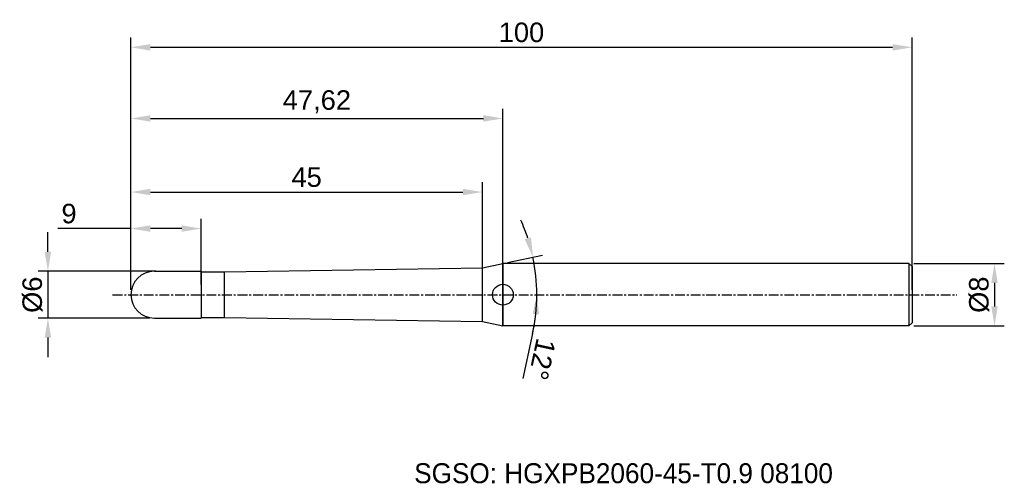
# Model space of a CAD drawing. Header units: millimetres. Extents: x 7880 to 8006, y 6079 to 6139.
import ezdxf
from ezdxf.enums import TextEntityAlignment as Align

# ---------------------------------------------------------------- set-up
doc = ezdxf.new("R2010")
doc.units = ezdxf.units.MM
doc.linetypes.add('CENTER', pattern=[2, 1.25, -0.25, 0.25, -0.25])
for name, color, linetype, lineweight in [('1', 4, 'Continuous', 25), ('SK1', 4, 'Continuous', 25), ('SK4', 2, 'Continuous', 25), ('SK6', 5, 'Continuous', 25)]:
    doc.layers.add(name, color=color, linetype=linetype, lineweight=lineweight)
doc.styles.add('MS PGothic', font='txt')
doc.styles.get("Standard").update_dxf_attribs({"font": 'arial.ttf'})
doc.dimstyles.new('ISO-25', dxfattribs={"dimtxt": 2.5, "dimasz": 2.5, "dimexe": 1.25, "dimexo": 0.625, "dimtad": 1, "dimtxsty": 'Standard', "dimcen": 2.5, "dimadec": 0, "dimazin": 0, "dimtfac": 1, "dimtmove": 0, "dimatfit": 3, "dimfxl": 1, "dimarcsym": 0})

# ---------------------------------------------------------------- blocks, each defined once
blk = doc.blocks.new('*D27')
at = {"color": 0, "linetype": 'ByBlock', "lineweight": -2, "transparency": 16777216}
for p, q in [((7994.14, 6107.29), (8005.72, 6107.29)), ((8004.47, 6104.79), (8004.47, 6101.79)), ((7994.14, 6099.29), (8005.72, 6099.29))]:
    blk.add_line(p, q, dxfattribs=at)
at = {"color": 0, "linetype": 'ByBlock', "transparency": 16777216}
for points in [[(8004.05, 6104.79), (8004.88, 6104.79), (8004.47, 6107.29)], [(8004.05, 6101.79), (8004.88, 6101.79), (8004.47, 6099.29)]]:
    blk.add_solid(points, dxfattribs=at)
at = {"layer": 'Defpoints', "color": 0, "linetype": 'ByBlock', "transparency": 16777216}
for p in [(7993.51, 6107.29), (7993.51, 6099.29), (8004.47, 6099.29)]:
    blk.add_point(p, dxfattribs=at)
at = {"color": 0, "linetype": 'ByBlock', "transparency": 16777216, "insert": (8002.5, 6103.29), "char_height": 2.5, "attachment_point": 5, "rotation": 90}
blk.add_mtext('{\\fArial|b0|i0|c134|p34;%%C}8', dxfattribs=at)
blk = doc.blocks.new('*D28')
at = {"color": 0, "linetype": 'ByBlock', "lineweight": -2, "transparency": 16777216}
for p, q in [((7883.29, 6108.79), (7883.29, 6111.29)), ((7897.09, 6106.29), (7882.04, 6106.29)), ((7883.29, 6106.29), (7883.29, 6100.29)), ((7896.29, 6100.29), (7882.04, 6100.29)), ((7883.29, 6097.79), (7883.29, 6095.29))]:
    blk.add_line(p, q, dxfattribs=at)
at = {"color": 0, "linetype": 'ByBlock', "transparency": 16777216}
for points in [[(7882.87, 6108.79), (7883.7, 6108.79), (7883.29, 6106.29)], [(7882.87, 6097.79), (7883.7, 6097.79), (7883.29, 6100.29)]]:
    blk.add_solid(points, dxfattribs=at)
at = {"layer": 'Defpoints', "color": 0, "linetype": 'ByBlock', "transparency": 16777216}
for p in [(7897.71, 6106.29), (7883.29, 6100.29), (7896.91, 6100.29)]:
    blk.add_point(p, dxfattribs=at)
at = {"color": 0, "linetype": 'ByBlock', "transparency": 16777216, "insert": (7881.32, 6103.29), "char_height": 2.5, "attachment_point": 5, "rotation": 90}
blk.add_mtext('{\\fArial|b0|i0|c134|p34;%%C}6', dxfattribs=at)
blk = doc.blocks.new('*D29')
at = {"color": 0, "linetype": 'ByBlock', "lineweight": -2, "transparency": 16777216}
for p, q in [((7893.91, 6103.91), (7893.91, 6113.01)), ((7902.91, 6104.61), (7902.91, 6113.01)), ((7893.91, 6111.76), (7884.55, 6111.76)), ((7900.41, 6111.76), (7896.41, 6111.76))]:
    blk.add_line(p, q, dxfattribs=at)
at = {"color": 0, "linetype": 'ByBlock', "transparency": 16777216}
for points in [[(7896.41, 6112.18), (7896.41, 6111.35), (7893.91, 6111.76)], [(7900.41, 6112.18), (7900.41, 6111.35), (7902.91, 6111.76)]]:
    blk.add_solid(points, dxfattribs=at)
at = {"layer": 'Defpoints', "color": 0, "linetype": 'ByBlock', "transparency": 16777216}
for p in [(7902.91, 6111.76), (7893.91, 6103.29), (7902.91, 6103.99)]:
    blk.add_point(p, dxfattribs=at)
at = {"color": 0, "linetype": 'ByBlock', "transparency": 16777216, "insert": (7885.99, 6113.67), "char_height": 2.5, "attachment_point": 5}
blk.add_mtext('9', dxfattribs=at)
blk = doc.blocks.new('*D31')
at = {"color": 0, "linetype": 'ByBlock', "lineweight": -2, "transparency": 16777216}
for p, q in [((7893.91, 6103.91), (7893.91, 6127.12)), ((7941.53, 6106.99), (7941.53, 6127.12)), ((7896.41, 6125.87), (7939.03, 6125.87))]:
    blk.add_line(p, q, dxfattribs=at)
at = {"color": 0, "linetype": 'ByBlock', "transparency": 16777216}
for points in [[(7896.41, 6126.29), (7896.41, 6125.46), (7893.91, 6125.87)], [(7939.03, 6126.29), (7939.03, 6125.46), (7941.53, 6125.87)]]:
    blk.add_solid(points, dxfattribs=at)
at = {"layer": 'Defpoints', "color": 0, "linetype": 'ByBlock', "transparency": 16777216}
for p in [(7941.53, 6125.87), (7941.53, 6106.36), (7893.91, 6103.29)]:
    blk.add_point(p, dxfattribs=at)
at = {"color": 0, "linetype": 'ByBlock', "transparency": 16777216, "insert": (7917.72, 6128), "char_height": 2.5, "attachment_point": 5}
blk.add_mtext('47,62', dxfattribs=at)
blk = doc.blocks.new('*D32')
at = {"color": 0, "linetype": 'ByBlock', "lineweight": -2, "transparency": 16777216}
for p, q in [((7893.91, 6103.91), (7893.91, 6136.24)), ((7993.91, 6103.91), (7993.91, 6136.24)), ((7896.41, 6134.99), (7991.41, 6134.99))]:
    blk.add_line(p, q, dxfattribs=at)
at = {"color": 0, "linetype": 'ByBlock', "transparency": 16777216}
for points in [[(7896.41, 6135.4), (7896.41, 6134.57), (7893.91, 6134.99)], [(7991.41, 6135.4), (7991.41, 6134.57), (7993.91, 6134.99)]]:
    blk.add_solid(points, dxfattribs=at)
at = {"layer": 'Defpoints', "color": 0, "linetype": 'ByBlock', "transparency": 16777216}
for p in [(7993.91, 6134.99), (7893.91, 6103.29), (7993.91, 6103.29)]:
    blk.add_point(p, dxfattribs=at)
at = {"color": 0, "linetype": 'ByBlock', "transparency": 16777216, "insert": (7943.91, 6136.89), "char_height": 2.5, "attachment_point": 5}
blk.add_mtext('100', dxfattribs=at)
blk = doc.blocks.new('*D37')
at = {"color": 0, "linetype": 'ByBlock', "lineweight": -2, "transparency": 16777216}
for p, q in [((7893.91, 6103.91), (7893.91, 6117.69)), ((7938.91, 6106.26), (7938.91, 6117.69)), ((7896.41, 6116.44), (7936.41, 6116.44))]:
    blk.add_line(p, q, dxfattribs=at)
at = {"color": 0, "linetype": 'ByBlock', "transparency": 16777216}
for points in [[(7896.41, 6116.86), (7896.41, 6116.03), (7893.91, 6116.44)], [(7936.41, 6116.86), (7936.41, 6116.03), (7938.91, 6116.44)]]:
    blk.add_solid(points, dxfattribs=at)
at = {"layer": 'Defpoints', "color": 0, "linetype": 'ByBlock', "transparency": 16777216}
for p in [(7938.91, 6116.44), (7938.91, 6105.63), (7893.91, 6103.29)]:
    blk.add_point(p, dxfattribs=at)
at = {"color": 0, "linetype": 'ByBlock', "transparency": 16777216, "insert": (7916.41, 6118.34), "char_height": 2.5, "attachment_point": 5}
blk.add_mtext('45', dxfattribs=at)
blk = doc.blocks.new('*D83')
at = {"color": 0, "linetype": 'ByBlock', "lineweight": -2, "transparency": 16777216}
for p, q in [((7942.14, 6107.42), (7946.6, 6108.37)), ((7945.34, 6098.32), (7944.07, 6092.54))]:
    blk.add_line(p, q, dxfattribs=at)
for start, end in [(18.1845, 24.369), (0, 12), (347.6129, 0), (347.631, 353.8155)]:
    blk.add_arc((7922.71, 6103.29), 23.17, start, end, dxfattribs=at)
at = {"color": 0, "linetype": 'ByBlock', "transparency": 16777216}
for points in [[(7945.13, 6110.63), (7944.32, 6110.41), (7945.38, 6108.11)], [(7945.33, 6100.81), (7946.17, 6100.77), (7945.88, 6103.29)]]:
    blk.add_solid(points, dxfattribs=at)
at = {"layer": 'Defpoints', "color": 0, "linetype": 'ByBlock', "transparency": 16777216}
for p in [(7941.53, 6107.29), (7938.91, 6106.73), (7945.66, 6106.51), (7891.57, 6103.29), (7999.62, 6103.29)]:
    blk.add_point(p, dxfattribs=at)
at = {"color": 0, "linetype": 'ByBlock', "transparency": 16777216, "insert": (7946.55, 6095.02), "char_height": 2.5, "attachment_point": 5, "rotation": 257.6129}
blk.add_mtext('12°', dxfattribs=at)

msp = doc.modelspace()

# ---------------------------------------------------------------- linework, layer by layer
at = {"color": 4, "linetype": 'ByBlock'}
for p, q in [((7902.912, 6106.288), (7902.912, 6100.288)), ((7905.912, 6106.213), (7938.912, 6106.732)), ((7905.912, 6100.363), (7905.912, 6106.213)), ((7938.912, 6099.845), (7938.912, 6106.732)), ((7905.912, 6100.363), (7938.912, 6099.845))]:
    msp.add_line(p, q, dxfattribs=at)
at = {"layer": '1', "linetype": 'Continuous'}
msp.add_circle((7941.53, 6103.288), 1.333, dxfattribs=at)
msp.add_circle((7941.53, 6103.288), 1.333, dxfattribs=at)
at = {"layer": 'SK1', "linetype": 'Continuous'}
for p, q in [((7938.912, 6106.732), (7941.53, 6107.288)), ((7993.512, 6107.288), (7941.53, 6107.288)), ((7941.53, 6107.288), (7941.53, 6099.288)), ((7941.53, 6099.288), (7941.53, 6107.288)), ((7993.512, 6107.288), (7993.912, 6106.888)), ((7993.512, 6107.288), (7993.512, 6099.288)), ((7993.912, 6106.888), (7993.912, 6099.688)), ((7896.912, 6106.288), (7902.912, 6106.288)), ((7902.912, 6106.213), (7905.912, 6106.213)), ((7896.912, 6100.288), (7902.912, 6100.288)), ((7902.912, 6100.363), (7905.912, 6100.363)), ((7938.912, 6099.845), (7941.53, 6099.288)), ((7993.512, 6099.288), (7941.53, 6099.288)), ((7993.912, 6099.688), (7993.512, 6099.288))]:
    msp.add_line(p, q, dxfattribs=at)
for start, end in [(90, 180), (180, 270)]:
    msp.add_arc((7896.912, 6103.288), 3, start, end, dxfattribs=at)
at = {"layer": 'SK4', "linetype": 'CENTER'}
msp.add_line((7891.572, 6103.288), (7999.623, 6103.288), dxfattribs=at)

# ---------------------------------------------------------------- texts
at = {"layer": 'SK6', "color": 5, "linetype": 'Continuous', "style": 'MS PGothic'}
msp.add_text('SGSO: HGXPB2060-45-T0.9 08100', height=2.55961, dxfattribs=at).set_placement((7930.175, 6078.369), align=Align.BOTTOM_LEFT)

# ---------------------------------------------------------------- dimensions: what is measured, and where the dimension line sits
at = {"linetype": 'ByBlock'}
for base, p2, picture, middle in [((7993.912, 6134.986), (7993.912, 6103.288), '*D32', (7943.912, 6136.887)), ((7941.53, 6125.875), (7941.53, 6106.364), '*D31', (7917.721, 6128.002)), ((7938.912, 6116.442), (7938.912, 6105.634), '*D37', (7916.412, 6118.339))]:
    dim = msp.add_linear_dim(base=base, p1=(7893.912, 6103.288), p2=p2, dimstyle='ISO-25', dxfattribs=at)
    dim.commit()
    dim.dimension.update_dxf_attribs({"geometry": picture, "text_midpoint": middle})
dim = msp.add_linear_dim(base=(7902.912, 6111.764), p1=(7893.912, 6103.288), p2=(7902.912, 6103.987), dimstyle='ISO-25', dxfattribs=at)
dim.commit()
dim.dimension.update_dxf_attribs({"geometry": '*D29', "text_midpoint": (7885.995, 6111.764), "dimtype": 160})
dim = msp.add_angular_dim_2l(base=(7945.658, 6106.513), line1=((7938.912, 6106.732), (7941.53, 6107.288)), line2=((7891.572, 6103.288), (7999.623, 6103.288)), dimstyle='ISO-25', dxfattribs=at)
dim.commit()
dim.dimension.update_dxf_attribs({"geometry": '*D83', "text_midpoint": (7946.546, 6095.023)})
for base, p1, p2, picture, middle in [((7883.287, 6100.288), (7897.712, 6106.288), (7896.912, 6100.288), '*D28', (7881.316, 6103.288)), ((8004.468, 6099.288), (7993.512, 6107.288), (7993.512, 6099.288), '*D27', (8002.497, 6103.288))]:
    dim = msp.add_linear_dim(base=base, p1=p1, p2=p2, angle=90, text='{\\fArial|b0|i0|c134|p34;%%C}<>', dimstyle='ISO-25', dxfattribs=at)
    dim.commit()
    dim.dimension.update_dxf_attribs({"geometry": picture, "text_midpoint": middle})

doc.saveas('drawing.dxf')
